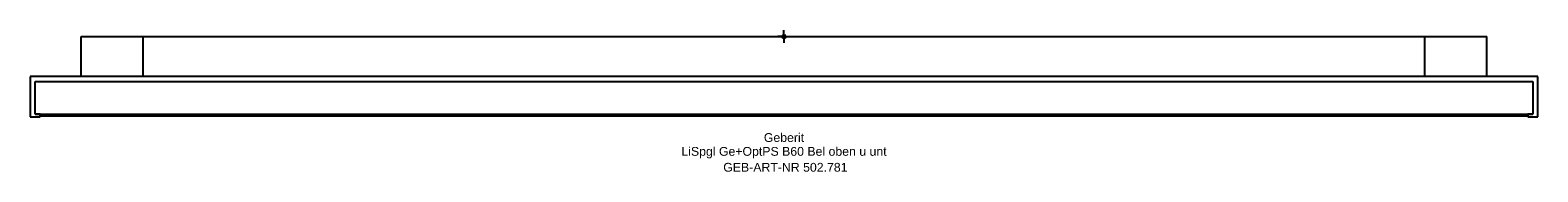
# Model space of a CAD drawing. Header units: millimetres. Extents: x -300 to 300, y -54 to 2.
import ezdxf
from ezdxf.enums import TextEntityAlignment as Align

# ---------------------------------------------------------------- set-up
doc = ezdxf.new("R2010")
doc.units = ezdxf.units.MM
doc.layers.get('0').update_dxf_attribs({"linetype": 'CONTINUOUS'})
for name, color, linetype, lineweight in [('Arbeitspunkt(DIN)', 7, 'CONTINUOUS', 25), ('GEB-ART-NR', 1, 'CONTINUOUS', 18), ('GEB-BEZUG', 2, 'CONTINUOUS', 25), ('GEB-TEXT', 5, 'CONTINUOUS', 18)]:
    doc.layers.add(name, color=color, linetype=linetype, lineweight=lineweight)
doc.layers.add('GEB-KONTUR-A', color=5, linetype='CONTINUOUS')
doc.styles.get("Standard").update_dxf_attribs({"font": 'arial.ttf'})

# ---------------------------------------------------------------- blocks, each defined once
blk = doc.blocks.new('Einfügepunkt')
at = {"layer": 'GEB-BEZUG'}
for p, q in [((-0.71, -0.71), (0.71, 0.71)), ((-0.71, 0.71), (0.71, -0.71))]:
    blk.add_line(p, q, dxfattribs=at)

msp = doc.modelspace()

# ---------------------------------------------------------------- linework, layer by layer
at = {"layer": 'Arbeitspunkt(DIN)', "ltscale": 5}
for q in [(-2.5, 0), (0, 2.5), (0, -2.5), (2.5, 0)]:
    msp.add_line((0, 0), q, dxfattribs=at)
at = {"layer": 'GEB-KONTUR-A', "ltscale": 5}
for p, q in [((-279.75, -16), (-279.75, 0)), ((-279.75, 0), (-255, 0)), ((-255, -16), (-255, 0)), ((-255, 0), (255, 0)), ((255, -16), (255, 0)), ((255, 0), (279.75, 0)), ((279.75, -16), (279.75, 0)), ((300, -16), (-300, -16)), ((-300, -16), (-300, -32)), ((-298, -18), (298, -18)), ((-298, -31), (-298, -18)), ((-298, -18), (298, -18)), ((-298, -31), (-298, -18)), ((298, -18), (298, -31)), ((298, -18), (298, -31)), ((300, -32), (300, -16)), ((-300, -32), (-296, -32)), ((-298, -31), (298, -31)), ((-296, -31), (-298, -31)), ((-296, -32), (-296, -31)), ((-296, -31.65), (296, -31.65)), ((296, -31), (296, -32)), ((298, -31), (296, -31)), ((296, -32), (300, -32))]:
    msp.add_line(p, q, dxfattribs=at)

# ---------------------------------------------------------------- block references
at = {"ltscale": 5}
msp.add_blockref('Einfügepunkt', (0, 0), dxfattribs=at)

# ---------------------------------------------------------------- texts
at = {"layer": 'GEB-ART-NR'}
msp.add_text('GEB-ART-NR 502.781', height=3.5, dxfattribs=at).set_placement((0.55, -53.84), align=Align.CENTER)
at = {"layer": 'GEB-TEXT'}
for s, p in [('Geberit', (0, -42)), ('LiSpgl Ge+OptPS B60 Bel oben u unt', (0, -47.5))]:
    msp.add_text(s, height=3.5, dxfattribs=at).set_placement(p, align=Align.CENTER)

doc.saveas('drawing.dxf')
